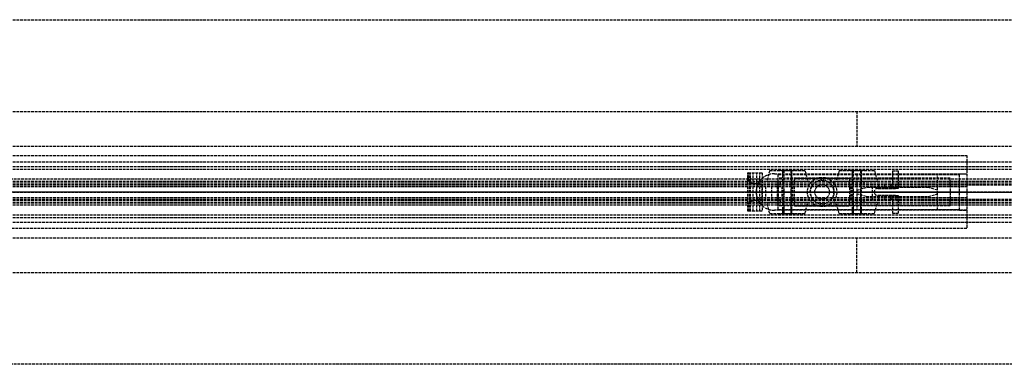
# Model space of a CAD drawing. Header units: millimetres. Extents: x 0 to 2050, y -94 to 94.
# Tile 10 of 11: x 538 to 1076, y -94 to 94. Entities that reach past the tile are written whole.
import ezdxf

# ---------------------------------------------------------------- set-up
doc = ezdxf.new("R2010")
doc.units = ezdxf.units.MM
doc.header["$LTSCALE"] = 10
doc.linetypes.add('ALLCAD_Strich', pattern=[0.2, 0.15, -0.05])
doc.layers.add('BESCH_KONT_sich_schn_ansi_2d', color=40, linetype='Continuous')
doc.layers.add('BESCH_KONT_sich_schn_grun_2d', color=10, linetype='Continuous')

msp = doc.modelspace()

# ---------------------------------------------------------------- linework, layer by layer
at = {"layer": 'BESCH_KONT_sich_schn_ansi_2d', "linetype": 'ALLCAD_Strich'}
for p, q in [((0, 0, 2368), (2050, 0, 2368)), ((2050, 0, 2418), (0, 0, 2418)), ((0, 0, 2335), (995, 0, 2335)), ((0, 0, 7), (995, 0, 7)), ((995, 0, 2331), (0, 0, 2331)), ((0, 0, 2337), (2050, 0, 2337)), ((2050, 0, 2338.5), (0, 0, 2338.5)), ((0, 0, 2365.5), (2050, 0, 2365.5)), ((0, 0, 2339.5), (2050, 0, 2339.5)), ((0, 0, 2363.5), (2050, 0, 2363.5)), ((0, 0, 2363), (2050, 0, 2363)), ((0, 0, 22), (1055, 0, 22)), ((935.5, 0, 2342.25), (935.5, 0, 2345.88)), ((943.3, 0, 2346.6), (935.54, 0, 2346.6)), ((938.4, 0, 2341.5), (936.25, 0, 2341.5)), ((938.4, 0, 2342.8), (936.8, 0, 2342.8)), ((936.8, 0, 2342.8), (936.8, 0, 2345.3)), ((936.8, 0, 2345.3), (942, 0, 2345.3)), ((938.4, 0, 2341.5), (938.4, 0, 2342.8)), ((939.83, 0, 2352.75), (943.3, 0, 2352.75)), ((950, 0, 2301), (940, 0, 2301)), ((940, 0, 2331), (940, 0, 2301)), ((941.98, 0, 2342.8), (940.4, 0, 2342.8)), ((940.4, 0, 2342.8), (940.4, 0, 2341.5)), ((943.3, 0, 2341.5), (940.4, 0, 2341.5)), ((941.98, 0, 2342.81), (941.98, 0, 2342.8)), ((941.98, 0, 2342.8), (941.98, 0, 2342.81)), ((941.98, 0, 2342.8), (941.98, 0, 2342.8)), ((941.98, 0, 2342.81), (941.98, 0, 2342.81)), ((941.98, 0, 2342.81), (941.98, 0, 2342.8)), ((941.98, 0, 2342.81), (941.98, 0, 2342.81)), ((941.98, 0, 2342.8), (941.98, 0, 2342.8)), ((942, 0, 2342.8), (941.98, 0, 2342.8)), ((941.99, 0, 2342.81), (941.99, 0, 2342.8)), ((941.99, 0, 2342.8), (941.99, 0, 2342.81)), ((941.99, 0, 2342.8), (941.99, 0, 2342.81)), ((941.99, 0, 2342.81), (941.99, 0, 2342.81)), ((941.99, 0, 2342.81), (941.99, 0, 2342.8)), ((941.99, 0, 2342.8), (941.99, 0, 2342.81)), ((941.99, 0, 2342.8), (941.99, 0, 2342.8)), ((941.99, 0, 2342.8), (941.99, 0, 2342.8)), ((941.99, 0, 2342.8), (941.99, 0, 2342.8)), ((941.99, 0, 2342.8), (941.99, 0, 2342.81)), ((941.99, 0, 2342.8), (941.99, 0, 2342.8)), ((941.99, 0, 2342.81), (941.99, 0, 2342.81)), ((941.99, 0, 2342.81), (941.99, 0, 2342.81)), ((942, 0, 2342.8), (942, 0, 2342.8)), ((942, 0, 2342.8), (942, 0, 2342.81)), ((942, 0, 2342.81), (942, 0, 2342.81)), ((942, 0, 2342.81), (942, 0, 2342.8)), ((942, 0, 2342.81), (942, 0, 2342.81)), ((942, 0, 2342.8), (942, 0, 2342.8)), ((942, 0, 2345.3), (942, 0, 2342.81)), ((942, 0, 2342.8), (942, 0, 2342.8)), ((942, 0, 2342.8), (942, 0, 2342.8)), ((942.96, 0, 2353.5), (943.3, 0, 2353.5)), ((943.3, 0, 2353.5), (943.3, 0, 2352.75)), ((943.3, 0, 2353.5), (969.39, 0, 2353.5)), ((945.22, 0, 2341.5), (943.3, 0, 2341.5)), ((943.3, 0, 2352.75), (943.3, 0, 2346.6)), ((943.3, 0, 2346.6), (943.3, 0, 2341.5)), ((948.59, 0, 2340.92), (945.22, 0, 2341.5)), ((951.58, 0, 2339.21), (948.59, 0, 2340.92)), ((950, 0, 2301), (950, 0, 2331)), ((950, 0, 2301), (1055, 0, 2301)), ((952, 0, 2330.5), (1051, 0, 2330.5)), ((1046, 0, 2312.5), (952, 0, 2312.5)), ((1046, 0, 2328.5), (952, 0, 2328.5)), ((952, 0, 2307.5), (1051, 0, 2307.5)), ((952, 0, 2307.5), (952, 0, 2330.5)), ((954.26, 0, 2337.31), (952.12, 0, 2338.8)), ((971.31, 0, 2335.5), (959.99, 0, 2335.5)), ((961, 0, 2320.5), (961, 0, 2328.5)), ((961, 0, 2320.5), (991, 0, 2320.5)), ((961, 0, 2328.5), (991, 0, 2328.5)), ((968, 0, 2345.5), (984, 0, 2345.5)), ((968, 0, 2353.5), (968, 0, 2345.5)), ((982.61, 0, 2353.5), (969.39, 0, 2353.5)), ((969.5, 0, 2345.5), (969.5, 0, 2353.5)), ((969.5, 0, 2345.5), (969.5, 0, 2335.5)), ((969.5, 0, 2353.5), (969.5, 0, 2345.5)), ((971.31, 0, 2353.5), (971.31, 0, 2345.5)), ((971.31, 0, 2335.5), (980.69, 0, 2335.5)), ((972, 0, 2331), (972, 0, 2335)), ((980, 0, 2348.5), (972, 0, 2348.5)), ((972, 0, 2328.5), (972, 0, 2331)), ((972, 0, 2335), (972, 0, 2348.5)), ((972, 0, 2345.5), (972, 0, 2335.5)), ((972, 0, 2345.5), (972, 0, 2335.5)), ((980, 0, 2331), (980, 0, 2335)), ((980, 0, 2328.5), (980, 0, 2331)), ((980, 0, 2335), (980, 0, 2348.5)), ((980, 0, 2345.5), (980, 0, 2335.5)), ((980, 0, 2345.5), (980, 0, 2335.5)), ((991.85, 0, 2335.5), (980.69, 0, 2335.5)), ((980.69, 0, 2345.5), (980.69, 0, 2353.5)), ((982.5, 0, 2345.5), (982.5, 0, 2353.5)), ((982.5, 0, 2345.5), (982.5, 0, 2335.5)), ((982.5, 0, 2353.5), (982.5, 0, 2345.5)), ((982.61, 0, 2353.5), (1016, 0, 2353.5)), ((984, 0, 2353.5), (984, 0, 2345.5)), ((991, 0, 2328.5), (991, 0, 2320.5)), ((995, 0), (995, 0, 2335)), ((2050, 0), (995, 0)), ((995, 0, 2335), (2050, 0, 2335)), ((995, 0, 7), (1055, 0, 7)), ((1055, 0, 2331), (995, 0, 2331)), ((995, 0, 3), (1039, 0, 3)), ((1000, 0, 15), (995, 0, 15)), ((1003.45, 0, 2341.41), (997.59, 0, 2337.31)), ((1000, 0, 3), (1000, 0, 15)), ((1000, 0, 15), (1034, 0, 15)), ((1004.5, 0, 2353.5), (1004.5, 0, 2342)), ((1006.5, 0, 2353.5), (1006.5, 0, 2342.49)), ((1013.5, 0, 2342.5), (1006.89, 0, 2342.5)), ((1017.5, 0, 2352), (1017.5, 0, 2346.5)), ((1033.98, 0, 3), (1033.98, 0, 3)), ((1033.98, 0, 3), (1033.98, 0, 3)), ((1033.99, 0, 3), (1033.98, 0, 3)), ((1033.98, 0, 3), (1033.98, 0, 3)), ((1033.98, 0, 3), (1033.98, 0, 3)), ((1033.98, 0, 3), (1033.98, 0, 3)), ((1033.98, 0, 3), (1033.98, 0, 3)), ((1033.98, 0, 3), (1033.98, 0, 3)), ((1033.98, 0, 3), (1033.98, 0, 3)), ((1033.98, 0, 3), (1033.98, 0, 3)), ((1033.99, 0, 3), (1033.99, 0, 3)), ((1033.99, 0, 3), (1033.99, 0, 3)), ((1033.99, 0, 3), (1033.99, 0, 3)), ((1033.99, 0, 3), (1033.99, 0, 3)), ((1033.99, 0, 3), (1033.99, 0, 3)), ((1033.99, 0, 3), (1033.99, 0, 3)), ((1033.99, 0, 3), (1033.99, 0, 3)), ((1033.99, 0, 3), (1033.99, 0, 3)), ((1033.99, 0, 3), (1033.99, 0, 3)), ((1033.99, 0, 3), (1033.99, 0, 3)), ((1033.99, 0, 3), (1033.99, 0, 3)), ((1033.99, 0, 3), (1034, 0, 3)), ((1033.99, 0, 3), (1033.99, 0, 3)), ((1034, 0, 3), (1034, 0, 3)), ((1034, 0, 3), (1034, 0, 3)), ((1034, 0, 3), (1034, 0, 3)), ((1034, 0, 3), (1034, 0, 3)), ((1034, 0, 3), (1034, 0, 3)), ((1034, 0, 3), (1034, 0, 3)), ((1034, 0, 3), (1034, 0, 3)), ((1034, 0, 3), (1034, 0, 3)), ((1034, 0, 3), (1034, 0, 15)), ((1034, 0, 15), (1039, 0, 15)), ((1039, 0), (1039, 0, 3)), ((1039, 0, 15), (1039, 0, 3)), ((1046, 0, 2328.5), (1046, 0, 2330.5)), ((1046, 0, 2312.5), (1046, 0, 2328.5)), ((1051, 0, 2301.01), (1050.99, 0, 2301.01)), ((1051, 0, 2301.01), (1050.99, 0, 2301.01)), ((1051, 0, 2301.01), (1050.99, 0, 2301.01)), ((1051, 0, 2301.01), (1050.99, 0, 2301.01)), ((1051, 0, 2301), (1050.99, 0, 2301)), ((1051, 0, 2301), (1050.99, 0, 2301)), ((1051, 0, 2301.01), (1050.99, 0, 2301.01)), ((1051, 0, 2301.01), (1050.99, 0, 2301.01)), ((1051, 0, 2301.01), (1050.99, 0, 2301.01)), ((1051, 0, 2301.01), (1050.99, 0, 2301.01)), ((1051, 0, 2301), (1050.99, 0, 2301)), ((1051, 0, 2301), (1050.99, 0, 2301)), ((1050.99, 0, 2301), (1050.99, 0, 2301)), ((1051, 0, 2301), (1050.99, 0, 2301)), ((1051, 0, 2301.01), (1050.99, 0, 2301.01)), ((1050.99, 0, 2301), (1050.99, 0, 2301.01)), ((1051, 0, 2301.01), (1050.99, 0, 2301.01)), ((1050.99, 0, 2301.01), (1050.99, 0, 2301.01)), ((1051, 0, 2301), (1051, 0, 2331)), ((1051, 0, 2301), (1055, 0, 2301)), ((1055, 0, 7), (1055, 0, 2331))]:
    msp.add_line(p, q, dxfattribs=at)
at = {"layer": 'BESCH_KONT_sich_schn_ansi_2d', "linetype": 'ALLCAD_Strich', "extrusion": (0, 1, 0)}
for centre, radius in [((-957, 2348.5), 11.25), ((-957, 2348.5), 4), ((-957, 2348.5), 2), ((-995, 2348.5), 11.25), ((-995, 2348.5), 2)]:
    msp.add_circle(centre, radius, dxfattribs=at)
at = {"layer": 'BESCH_KONT_sich_schn_ansi_2d', "linetype": 'ALLCAD_Strich', "extrusion": (0, -1, 0)}
for centre, radius in [((957, 2348.5), 9.64), ((957, 2348.5), 5), ((957, 2348.5), 2.5), ((995, 2348.5), 9.64), ((995, 2348.5), 5), ((995, 2348.5), 4), ((995, 2348.5), 2.5), ((1012, 2347), 2), ((1016, 2352), 1.5)]:
    msp.add_circle(centre, radius, dxfattribs=at)
at = {"layer": 'BESCH_KONT_sich_schn_ansi_2d', "linetype": 'ALLCAD_Strich', "extrusion": (0, 1, 0)}
for centre, radius, start, end in [((-943.13, 2345.87), 7.63, 0.0312, 5.4915), ((-936.25, 2342.25), 0.75, 270, 360), ((-941.98, 2342.8), 0.00271, 270, 0), ((-941.98, 2342.81), 0.00271, 0, 90), ((-941.98, 2342.81), 0.00116, 90, 180), ((-941.98, 2342.8), 0.00116, 180, 270), ((-942, 2342.8), 0.00271, 270, 0), ((-942, 2342.81), 0.00271, 0, 90), ((-941.99, 2342.81), 0.00217, 0, 90), ((-941.99, 2342.8), 0.00217, 270, 0), ((-942, 2342.81), 0.00116, 90, 180), ((-942, 2342.8), 0.00116, 180, 270), ((-943.13, 2345.87), 7.63, 88.739, 91.261), ((-957, 2345.77), 8.5, 305, 309.5389), ((-959.99, 2345.5), 10, 270, 305), ((-991.85, 2345.5), 10, 235, 270), ((-1013.5, 2346.5), 4, 180, 270)]:
    msp.add_arc(centre, radius, start, end, dxfattribs=at)
at = {"layer": 'BESCH_KONT_sich_schn_ansi_2d', "linetype": 'ALLCAD_Strich', "extrusion": (0, -1, 0)}
for centre, radius, start, end in [((941.98, 2342.81), 0.00116, 90, 180), ((941.98, 2342.8), 0.00116, 180, 270), ((941.98, 2342.8), 0.00271, 270, 360), ((941.98, 2342.81), 0.00271, 0, 90), ((942, 2342.81), 0.00116, 90, 180), ((942, 2342.8), 0.00116, 180, 270), ((941.99, 2342.81), 0.00093, 180, 270), ((941.99, 2342.81), 0.00093, 90, 180), ((942, 2342.8), 0.00271, 270, 360), ((942, 2342.81), 0.00271, 0, 90), ((1006.89, 2336.5), 6, 90, 125)]:
    msp.add_arc(centre, radius, start, end, dxfattribs=at)
at = {"layer": 'BESCH_KONT_sich_schn_ansi_2d', "linetype": 'ALLCAD_Strich'}
for points, knots in [([(935.54, 0, 2346.6), (935.54, 0, 2346.61), (935.54, 0, 2346.66), (935.56, 0, 2346.83), (935.58, 0, 2346.97), (935.64, 0, 2347.34), (935.69, 0, 2347.56), (935.82, 0, 2348.08), (935.91, 0, 2348.37), (936.1, 0, 2348.84), (936.17, 0, 2349.01), (936.35, 0, 2349.37), (936.45, 0, 2349.56), (936.67, 0, 2349.93), (936.79, 0, 2350.12), (937.05, 0, 2350.48), (937.19, 0, 2350.66), (937.66, 0, 2351.22), (938.05, 0, 2351.59), (938.9, 0, 2352.24), (939.35, 0, 2352.52), (939.83, 0, 2352.75)], [15.435182, 15.435182, 15.435182, 15.435182, 16.554933, 16.554933, 17.82418, 17.82418, 19.093427, 19.093427, 20.362674, 20.362674, 21.03193, 21.03193, 21.701186, 21.701186, 22.370442, 22.370442, 23.039698, 23.039698, 24.647552, 24.647552, 26.164556, 26.164556, 26.164556, 26.164556]), ([(939.83, 0, 2352.75), (940.13, 0, 2352.89), (940.47, 0, 2353.03), (941.15, 0, 2353.25), (941.5, 0, 2353.33), (941.96, 0, 2353.41), (942.11, 0, 2353.44), (942.42, 0, 2353.47), (942.58, 0, 2353.48), (942.75, 0, 2353.49), (942.79, 0, 2353.49), (942.86, 0, 2353.5), (942.9, 0, 2353.5), (942.94, 0, 2353.5), (942.95, 0, 2353.5), (942.96, 0, 2353.5), (942.96, 0, 2353.5), (942.96, 0, 2353.5), (942.96, 0, 2353.5), (942.96, 0, 2353.5)], [1.722708, 1.722708, 1.722708, 1.722708, 2.727227, 2.727227, 3.731745, 3.731745, 4.178178, 4.178178, 4.62461, 4.62461, 4.729547, 4.729547, 4.834483, 4.834483, 4.870202, 4.870202, 4.877795, 4.877795, 4.885387, 4.885387, 4.885387, 4.885387])]:
    msp.add_open_spline(points, degree=3, knots=knots, dxfattribs=at)
at = {"layer": 'BESCH_KONT_sich_schn_grun_2d', "linetype": 'ALLCAD_Strich'}
for p, q in [((0, 94), (2050, 94)), ((0, 44), (2050, 44)), ((995, 44), (995, 25)), ((0, 25), (2050, 25)), ((0, 20), (1055, 20)), ((0, 16.5), (2050, 16.5)), ((1055, 20), (1055, 10)), ((0, 14), (2050, 14)), ((0, 12.38), (2050, 12.38)), ((947.36, 11.75), (945.75, 5.75)), ((947.36, 11.75), (957, 11.75)), ((952, 12), (962, 12)), ((952, 12), (952, 11.75)), ((954.5, 5.75), (954.5, 11.75)), ((955, 12), (955, -12)), ((957, 11.75), (966.64, 11.75)), ((959, 12), (959, -12)), ((959.5, 5.75), (959.5, 11.75)), ((962, 12), (962, 11.75)), ((966.64, 11.75), (968.25, 5.75)), ((985.36, 11.75), (983.75, 5.75)), ((985.36, 11.75), (995, 11.75)), ((990, 12), (1000, 12)), ((990, 12), (990, 11.75)), ((992.5, 5.75), (992.5, 11.75)), ((993, 12), (993, -12)), ((995, 11.75), (1004.64, 11.75)), ((997, 12), (997, -12)), ((997.5, 5.75), (997.5, 11.75)), ((1000, 12), (1000, 11.75)), ((1004.64, 11.75), (1006.25, 5.75)), ((1014.5, 11.5), (1017.5, 11.5)), ((1014.5, 11.5), (1014.5, 4.5)), ((1017.5, 11.5), (1017.5, 4.5)), ((2050, 7), (0, 7)), ((0, 6), (2050, 6)), ((0, 5.5), (2050, 5.5)), ((935.54, 10.5), (935.5, 10.5)), ((935.5, -10.5), (935.5, 10.5)), ((935.5, 10.5), (935.5, 10.5)), ((935.5, -10.5), (935.5, 10.5)), ((935.54, 10.5), (943.3, 10.5)), ((936.25, -10.5), (936.25, 10.5)), ((936.8, -10.5), (936.8, 10.5)), ((938.4, -10.5), (938.4, 10.5)), ((940.4, -10.5), (940.4, 10.5)), ((942, -10.5), (942, 10.5)), ((943.3, 10.5), (943.3, 4.5)), ((968.25, 5.75), (945.75, 5.75)), ((950, 10), (1055, 10)), ((952, 9.5), (1051, 9.5)), ((952, 4), (952, 9.5)), ((1046, 7.5), (952, 7.5)), ((953, 5.5), (953, 4.5)), ((954.5, 5.5), (954.5, 4.5)), ((959.5, 5.5), (959.5, 4.5)), ((961, 5.5), (961, 7.5)), ((961, 7.5), (991, 7.5)), ((961, 5.5), (961, 4.5)), ((1006.25, 5.75), (983.75, 5.75)), ((991, 7.5), (991, 5.5)), ((991, 4.5), (991, 5.5)), ((992.5, 4.5), (992.5, 5.5)), ((995, 10), (995, 1)), ((997.5, 4.5), (997.5, 5.5)), ((999, 4.5), (999, 5.5)), ((1039, 1), (1039, 10)), ((1046, 4), (1046, 7.5)), ((1051, -10), (1051, 10)), ((1051, 10), (1055, 10)), ((1055, 10), (1055, -10)), ((0, 4.5), (2050, 4.5)), ((0, 4), (2050, 4)), ((30, 3), (1055, 3)), ((942.96, 3.75), (943.3, 3.75)), ((943.3, 4.5), (943.3, -4.5)), ((943.3, -3.75), (943.3, 3.75)), ((945.22, -4.5), (945.22, 4.5)), ((948.59, -4.5), (948.59, 4.5)), ((951.58, -4.5), (951.58, 4.5)), ((952, -4), (952, 4)), ((952.12, -4.5), (952.12, 4.5)), ((954.26, -4.5), (954.26, 4.5)), ((954.5, -4.5), (954.5, 4.5)), ((959.5, -4.5), (959.5, 4.5)), ((959.99, -4.5), (959.99, 4.5)), ((961, -4.5), (961, 4.5)), ((991, 4.5), (991, -4.5)), ((991.85, -4.5), (991.85, 4.5)), ((992.5, -4.5), (992.5, 4.5)), ((995, 1), (1000, 2.5)), ((995, 1), (995, -1)), ((997.5, -4.5), (997.5, 4.5)), ((997.59, -4.5), (997.59, 4.5)), ((1034, 2.5), (1000, 2.5)), ((1003.45, -4.5), (1003.45, 4.5)), ((1006.5, 2), (1016, 2)), ((1006.89, 2), (1006.89, 4.5)), ((1010, 4.5), (1010, 2)), ((1013.5, 2), (1013.5, 4.5)), ((1014, 4.5), (1014, 2)), ((1016, 4.5), (1016, 2)), ((1017.5, 2), (1016, 2)), ((1017.5, 4.5), (1017.5, 2)), ((1033.98, 2.51), (1033.98, 2.5)), ((1033.98, 2.51), (1033.98, 2.5)), ((1033.98, 2.51), (1033.98, 2.51)), ((1033.98, 2.51), (1033.98, 2.51)), ((1033.98, 2.5), (1033.98, 2.51)), ((1033.98, 2.5), (1033.98, 2.5)), ((1033.99, 2.51), (1033.99, 2.51)), ((1033.99, 2.51), (1033.99, 2.5)), ((1033.99, 2.51), (1033.99, 2.51)), ((1033.99, 2.5), (1033.99, 2.51)), ((1033.99, 2.5), (1033.99, 2.51)), ((1033.99, 2.51), (1033.99, 2.51)), ((1033.99, 2.5), (1033.99, 2.51)), ((1033.99, 2.5), (1033.99, 2.51)), ((1033.99, 2.5), (1033.99, 2.5)), ((1033.99, 2.5), (1033.99, 2.5)), ((1033.99, 2.5), (1033.99, 2.5)), ((1033.99, 2.5), (1033.99, 2.5)), ((1034, 2.51), (1034, 2.5)), ((1034, 2.5), (1034, 2.51)), ((1034, 2.51), (1034, 2.5)), ((1034, 2.51), (1034, 2.51)), ((1034, 2.51), (1034, 2.51)), ((1034, 2.5), (1034, 2.5)), ((1039, 1), (1034, 2.5)), ((1039, -1), (1039, 1)), ((1046, 4), (1046, -4)), ((0, -4), (2050, -4)), ((0, -4.5), (2050, -4.5)), ((30, -3), (1055, -3)), ((943.3, -3.75), (942.96, -3.75)), ((943.3, -4.5), (943.3, -10.5)), ((952, -9.5), (952, -4)), ((953, -4.5), (953, -5.5)), ((954.5, -4.5), (954.5, -5.5)), ((959.5, -4.5), (959.5, -5.5)), ((961, -4.5), (961, -5.5)), ((991, -5.5), (991, -4.5)), ((992.5, -5.5), (992.5, -4.5)), ((995, -1), (995, -10)), ((1000, -2.5), (995, -1)), ((997.5, -5.5), (997.5, -4.5)), ((999, -5.5), (999, -4.5)), ((1000, -2.5), (1034, -2.5)), ((1016, -2), (1006.5, -2)), ((1006.89, -4.5), (1006.89, -2)), ((1010, -2), (1010, -4.5)), ((1013.5, -4.5), (1013.5, -2)), ((1014, -2), (1014, -4.5)), ((1014.5, -4.5), (1014.5, -11.5)), ((1016, -2), (1017.5, -2)), ((1016, -2), (1016, -4.5)), ((1017.5, -2), (1017.5, -4.5)), ((1017.5, -4.5), (1017.5, -11.5)), ((1034, -2.5), (1039, -1)), ((1039, -10), (1039, -1)), ((1046, -7.5), (1046, -4)), ((0, -5.5), (2050, -5.5)), ((0, -6), (2050, -6)), ((0, -7), (2050, -7)), ((935.54, -10.5), (935.5, -10.5)), ((935.5, -10.5), (935.5, -10.5)), ((943.3, -10.5), (935.54, -10.5)), ((941.98, -10.5), (941.98, -10.5)), ((941.98, -10.5), (941.98, -10.5)), ((941.98, -10.5), (941.98, -10.5)), ((941.98, -10.5), (941.98, -10.5)), ((941.98, -10.5), (941.98, -10.5)), ((941.98, -10.5), (941.98, -10.5)), ((941.98, -10.5), (941.99, -10.5)), ((941.98, -10.5), (941.98, -10.5)), ((941.98, -10.5), (941.98, -10.5)), ((941.98, -10.5), (941.98, -10.5)), ((941.99, -10.5), (941.99, -10.5)), ((941.99, -10.5), (941.99, -10.5)), ((942, -10.5), (941.99, -10.5)), ((941.99, -10.5), (941.99, -10.5)), ((941.99, -10.5), (941.99, -10.5)), ((941.99, -10.5), (941.99, -10.5)), ((941.99, -10.5), (941.99, -10.5)), ((941.99, -10.5), (941.99, -10.5)), ((941.99, -10.5), (941.99, -10.5)), ((941.99, -10.5), (941.99, -10.5)), ((941.99, -10.5), (941.99, -10.5)), ((941.99, -10.5), (941.99, -10.5)), ((941.99, -10.5), (941.99, -10.5)), ((942, -10.5), (942, -10.5)), ((942, -10.5), (942, -10.5)), ((942, -10.5), (942, -10.5)), ((942, -10.5), (942, -10.5)), ((942, -10.5), (942, -10.5)), ((942, -10.5), (942, -10.5)), ((942, -10.5), (942, -10.5)), ((968.25, -5.75), (945.75, -5.75)), ((947.36, -11.75), (945.75, -5.75)), ((1055, -10), (950, -10)), ((1046, -7.5), (952, -7.5)), ((952, -9.5), (1051, -9.5)), ((954.5, -11.75), (954.5, -5.75)), ((959.5, -11.75), (959.5, -5.75)), ((961, -7.5), (961, -5.5)), ((961, -7.5), (991, -7.5)), ((966.64, -11.75), (968.25, -5.75)), ((1006.25, -5.75), (983.75, -5.75)), ((985.36, -11.75), (983.75, -5.75)), ((991, -5.5), (991, -7.5)), ((992.5, -11.75), (992.5, -5.75)), ((997.5, -11.75), (997.5, -5.75)), ((1004.64, -11.75), (1006.25, -5.75)), ((1051, -9.98), (1050.99, -9.98)), ((1051, -9.98), (1050.99, -9.98)), ((1051, -9.98), (1050.99, -9.98)), ((1050.99, -9.98), (1050.99, -9.99)), ((1050.99, -9.98), (1050.99, -9.98)), ((1050.99, -9.98), (1050.99, -9.98)), ((1051, -9.98), (1050.99, -9.98)), ((1051, -9.98), (1050.99, -9.98)), ((1051, -9.98), (1050.99, -9.98)), ((1051, -9.98), (1050.99, -9.98)), ((1050.99, -9.99), (1051, -9.99)), ((1051, -9.99), (1050.99, -9.99)), ((1051, -9.99), (1050.99, -9.99)), ((1050.99, -9.99), (1050.99, -9.99)), ((1050.99, -9.99), (1050.99, -9.99)), ((1051, -9.99), (1050.99, -9.99)), ((1051, -9.99), (1050.99, -9.99)), ((1051, -9.99), (1050.99, -9.99)), ((1051, -9.99), (1050.99, -9.99)), ((1051, -9.99), (1050.99, -9.99)), ((1050.99, -10), (1050.99, -9.99)), ((1051, -9.99), (1050.99, -9.99)), ((1051, -10), (1050.99, -10)), ((1051, -10), (1050.99, -10)), ((1051, -10), (1050.99, -10)), ((1051, -10), (1050.99, -10)), ((1050.99, -10), (1050.99, -10)), ((1050.99, -10), (1050.99, -10)), ((1051, -10), (1050.99, -10)), ((1051, -10), (1050.99, -10)), ((1051, -10), (1050.99, -10)), ((1051, -10), (1055, -10)), ((1055, -10), (1055, -20)), ((0, -12.38), (2050, -12.38)), ((0, -14), (2050, -14)), ((947.36, -11.75), (957, -11.75)), ((952, -11.75), (952, -12)), ((952, -12), (962, -12)), ((957, -11.75), (966.64, -11.75)), ((962, -11.75), (962, -12)), ((985.36, -11.75), (995, -11.75)), ((990, -11.75), (990, -12)), ((990, -12), (1000, -12)), ((995, -11.75), (1004.64, -11.75)), ((1000, -11.75), (1000, -12)), ((1014.5, -11.5), (1017.5, -11.5)), ((0, -16.5), (2050, -16.5)), ((1055, -20), (0, -20)), ((0, -25), (2050, -25)), ((995, -44), (995, -25)), ((0, -44), (2050, -44)), ((2050, -94), (0, -94))]:
    msp.add_line(p, q, dxfattribs=at)
for radius in [8, 6.5, 4]:
    msp.add_circle((976, 0), radius, dxfattribs=at)
for centre, radius, start, end in [((950, 0), 10, 90, 270), ((976, 0), 6.5, 136.1869, 223.8131), ((976, 0), 6.5, 316.1869, 43.8131), ((1006.5, 0), 2, 90, 270), ((1033.98, 2.51), 0.00116, 0, 90), ((1033.98, 2.51), 0.00271, 0, 90), ((1033.98, 2.51), 0.00116, 90, 180), ((1033.98, 2.51), 0.00271, 90, 180), ((1033.98, 2.5), 0.00116, 270, 360), ((1033.98, 2.5), 0.00271, 270, 0), ((1033.98, 2.5), 0.00116, 180, 270), ((1033.98, 2.5), 0.00271, 180, 270), ((1033.99, 2.51), 0.00093, 0, 90), ((1033.99, 2.51), 0.00093, 270, 0), ((1033.99, 2.51), 0.00217, 0, 90), ((1034, 2.51), 0.00271, 90, 180), ((1033.99, 2.5), 0.00217, 270, 0), ((1034, 2.5), 0.00271, 180, 270), ((1034, 2.51), 0.00116, 0, 90), ((1034, 2.51), 0.00271, 0, 90), ((1034, 2.51), 0.00116, 90, 180), ((1034, 2.5), 0.00116, 270, 360), ((1034, 2.5), 0.00271, 270, 0), ((1034, 2.5), 0.00116, 180, 270)]:
    msp.add_arc(centre, radius, start, end, dxfattribs=at)
for points, knots in [([(939.83, 4.5), (939.35, 4.5), (938.9, 4.51), (938.05, 4.6), (937.66, 4.68), (937.19, 4.86), (937.05, 4.93), (936.79, 5.09), (936.67, 5.18), (936.45, 5.39), (936.35, 5.51), (936.17, 5.76), (936.1, 5.9), (935.91, 6.31), (935.82, 6.62), (935.69, 7.32), (935.64, 7.7), (935.58, 8.51), (935.56, 8.93), (935.54, 9.74), (935.54, 10.12), (935.54, 10.5)], [4.406817, 4.406817, 4.406817, 4.406817, 5.92382, 5.92382, 7.531675, 7.531675, 8.200931, 8.200931, 8.870186, 8.870186, 9.539442, 9.539442, 10.208698, 10.208698, 11.477945, 11.477945, 12.747192, 12.747192, 14.016439, 14.016439, 15.13619, 15.13619, 15.13619, 15.13619]), ([(942.96, 3.75), (942.96, 3.75), (942.96, 3.76), (942.96, 3.76), (942.96, 3.76), (942.95, 3.77), (942.94, 3.78), (942.9, 3.8), (942.86, 3.82), (942.79, 3.84), (942.75, 3.86), (942.58, 3.92), (942.42, 3.96), (942.11, 4.06), (941.96, 4.11), (941.5, 4.23), (941.15, 4.32), (940.47, 4.46), (940.13, 4.5), (939.83, 4.5)], [4.885389, 4.885389, 4.885389, 4.885389, 4.892981, 4.892981, 4.900573, 4.900573, 4.936292, 4.936292, 5.041229, 5.041229, 5.146165, 5.146165, 5.592598, 5.592598, 6.03903, 6.03903, 7.043549, 7.043549, 8.048067, 8.048067, 8.048067, 8.048067]), ([(935.54, -10.5), (935.54, -10.12), (935.54, -9.74), (935.56, -8.93), (935.58, -8.51), (935.64, -7.7), (935.69, -7.32), (935.82, -6.62), (935.91, -6.31), (936.1, -5.9), (936.17, -5.76), (936.35, -5.51), (936.45, -5.39), (936.67, -5.18), (936.79, -5.09), (937.05, -4.93), (937.19, -4.86), (937.66, -4.68), (938.05, -4.6), (938.9, -4.51), (939.35, -4.5), (939.83, -4.5)], [15.435182, 15.435182, 15.435182, 15.435182, 16.554933, 16.554933, 17.82418, 17.82418, 19.093427, 19.093427, 20.362674, 20.362674, 21.03193, 21.03193, 21.701186, 21.701186, 22.370442, 22.370442, 23.039698, 23.039698, 24.647552, 24.647552, 26.164556, 26.164556, 26.164556, 26.164556]), ([(939.83, -4.5), (940.13, -4.5), (940.47, -4.46), (941.15, -4.32), (941.5, -4.23), (941.96, -4.11), (942.11, -4.06), (942.42, -3.96), (942.58, -3.92), (942.75, -3.86), (942.79, -3.84), (942.86, -3.82), (942.9, -3.8), (942.94, -3.78), (942.95, -3.77), (942.96, -3.76), (942.96, -3.76), (942.96, -3.76), (942.96, -3.75), (942.96, -3.75)], [1.722708, 1.722708, 1.722708, 1.722708, 2.727227, 2.727227, 3.731745, 3.731745, 4.178178, 4.178178, 4.62461, 4.62461, 4.729547, 4.729547, 4.834483, 4.834483, 4.870202, 4.870202, 4.877795, 4.877795, 4.885387, 4.885387, 4.885387, 4.885387])]:
    msp.add_open_spline(points, degree=3, knots=knots, dxfattribs=at)

doc.saveas('drawing.dxf')
